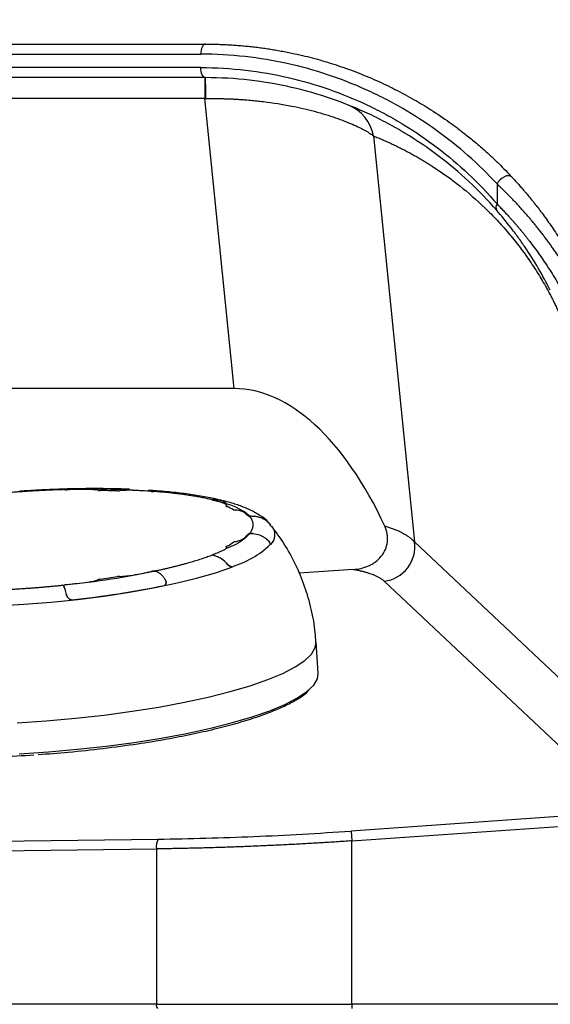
# Model space of a CAD drawing. Header units: millimetres. Extents: x 32 to 1440, y 32 to 1048.
# Tile 8 of 30: x 258 to 322, y 501 to 619. Entities that reach past the tile are written whole.
import ezdxf

# ---------------------------------------------------------------- set-up
doc = ezdxf.new("R2010")
doc.units = ezdxf.units.MM
doc.header["$LTSCALE"] = 5
doc.layers.add('DIMENSIONS', color=140, linetype='Continuous', lineweight=25)
doc.styles.add('SLDTEXTSTYLE0', font='TXT', dxfattribs={"width": 0.7})
doc.dimstyles.new('SLDDIMSTYLE0', dxfattribs={"dimtxt": 10.790039, "dimasz": 16.51, "dimexe": 0, "dimexo": 0.0625, "dimgap": 2.69751, "dimtad": 0, "dimtih": 1, "dimtoh": 1, "dimrnd": 1e-09, "dimzin": 4, "dimdsep": 46, "dimtxsty": 'SLDTEXTSTYLE0', "dimsah": 1, "dimcen": 0.09, "dimadec": 0, "dimazin": 1, "dimtfac": 1, "dimtofl": 0, "dimtmove": 0, "dimatfit": 3, "dimfxl": 0, "dimfrac": 2, "dimtolj": 1, "dimtzin": 12, "dimarcsym": 0})

# ---------------------------------------------------------------- blocks, each defined once
blk = doc.blocks.new('_D')
at = {"layer": 'DIMENSIONS'}
for p, q in [((221.06, 575.39), (221.06, 674.1)), ((661.06, 575.39), (661.06, 674.1)), ((221.06, 658.23), (404.63, 658.23)), ((419.25, 658.23), (415.62, 658.23)), ((415.62, 658.23), (415.62, 641.08)), ((460.29, 658.23), (463.91, 658.23)), ((463.91, 658.23), (463.91, 641.08)), ((661.06, 658.23), (474.91, 658.23)), ((415.62, 641.08), (419.25, 641.08)), ((463.91, 641.08), (460.29, 641.08))]:
    blk.add_line(p, q, dxfattribs=at)
for points in [[(221.06, 658.23), (237.57, 655.69), (237.57, 660.77)], [(661.06, 658.23), (644.55, 660.77), (644.55, 655.69)]]:
    blk.add_solid(points, dxfattribs=at)
at = {"layer": 'DIMENSIONS', "char_height": 10.583, "attachment_point": 1, "style": 'SLDTEXTSTYLE0'}
for s, insert in [('440.0', (419.25, 674.29)), ('17.32', (419.25, 654.72))]:
    blk.add_mtext(s, dxfattribs=dict(at, insert=insert))
blk = doc.blocks.new('_D_1')
at = {"layer": 'DIMENSIONS'}
for p, q in [((196.06, 533.76), (196.06, 721.48)), ((686.06, 533.76), (686.06, 721.48)), ((196.06, 705.6), (404.63, 705.6)), ((419.25, 705.6), (415.62, 705.6)), ((415.62, 705.6), (415.62, 688.45)), ((460.29, 705.6), (463.91, 705.6)), ((463.91, 705.6), (463.91, 688.45)), ((686.06, 705.6), (474.91, 705.6)), ((415.62, 688.45), (419.25, 688.45)), ((463.91, 688.45), (460.29, 688.45))]:
    blk.add_line(p, q, dxfattribs=at)
for points in [[(196.06, 705.6), (212.57, 703.06), (212.57, 708.14)], [(686.06, 705.6), (669.55, 708.14), (669.55, 703.06)]]:
    blk.add_solid(points, dxfattribs=at)
at = {"layer": 'DIMENSIONS', "char_height": 10.583, "attachment_point": 1, "style": 'SLDTEXTSTYLE0'}
for s, insert in [('490.0', (419.25, 721.66)), ('19.29', (419.25, 702.1))]:
    blk.add_mtext(s, dxfattribs=dict(at, insert=insert))

msp = doc.modelspace()

# ---------------------------------------------------------------- linework, layer by layer
for p, q in [((245.80547, 614.60067), (279.901873, 614.60067)), ((279.901873, 613.00067), (245.80547, 613.00067)), ((280.387334, 611.80067), (280.387334, 609.30067)), ((280.387334, 609.30067), (246.058388, 609.30067)), ((283.876643, 574.728874), (280.387334, 609.30067)), ((300.489312, 604.853264), (305.375853, 556.437809)), ((315.223388, 599.129131), (315.223388, 596.739097)), ((283.876643, 574.728874), (211.058388, 574.728874)), ((263.555087, 562.728156), (263.685167, 562.671817)), ((274.625763, 562.522439), (273.660081, 562.594553)), ((274.88672, 562.484953), (274.68525, 562.502181)), ((274.88672, 562.484953), (274.68525, 562.502181)), ((281.305269, 561.444091), (281.305272, 561.444042)), ((281.519717, 561.520367), (282.057662, 561.438557)), ((288.280737, 558.38198), (288.029099, 558.697669)), ((288.203441, 558.509373), (288.203342, 558.51079)), ((288.216448, 558.323596), (288.203441, 558.509373)), ((288.203162, 556.1544), (288.2031, 556.155282)), ((333.541186, 529.936315), (305.375853, 556.437809)), ((281.305269, 554.893348), (281.30527, 554.893335)), ((281.623532, 555.034463), (281.305724, 554.890177)), ((298.078974, 553.148805), (291.63479, 552.69764)), ((263.546999, 551.20956), (263.561695, 550.999646)), ((263.555087, 551.185317), (263.5539, 551.210033)), ((263.555087, 551.185317), (263.5539, 551.210033)), ((275.760791, 551.639172), (275.760571, 551.642311)), ((329.947288, 525.259378), (301.781955, 551.760872)), ((293.914582, 540.793444), (293.655485, 544.49423)), ((330.49597, 524.249494), (297.825166, 521.962173)), ((297.907113, 520.791692), (336.344497, 523.482738)), ((297.825166, 521.962173), (297.907113, 520.791692)), ((218.522453, 520.303012), (274.842035, 521.003283)), ((297.907113, 501.30067), (297.907113, 520.791692)), ((218.293817, 519.132532), (274.613399, 519.832802)), ((274.613399, 519.832802), (274.613399, 501.30067)), ((274.613399, 501.30067), (218.293817, 501.30067)), ((274.613399, 501.30067), (297.907113, 501.30067)), ((584.209663, 501.30067), (297.907113, 501.30067)), ((297.907113, 501.30067), (297.907113, 500.80067))]:
    msp.add_line(p, q)
at = {"flags": 128}
for points in [[(280.468242, 615.80067), (280.357749, 615.777613), (280.251502, 615.709326), (280.153584, 615.598434), (280.067758, 615.449199), (279.997323, 615.267355), (279.944985, 615.059891), (279.912755, 614.834779), (279.901873, 614.60067)], [(280.468242, 611.80067), (280.357749, 611.823728), (280.251502, 611.892015), (280.153584, 612.002907), (280.067758, 612.152142), (279.997323, 612.333986), (279.944985, 612.54145), (279.912755, 612.766562), (279.901873, 613.00067)], [(316.991019, 599.948683), (316.828712, 600.059549), (316.615406, 600.103981), (316.366333, 600.078807), (316.099276, 599.985824), (315.833305, 599.831672), (315.587409, 599.627356), (315.379147, 599.387466), (315.223388, 599.129131)], [(281.390366, 561.392629), (281.369471, 561.398358), (281.351339, 561.4046), (281.336086, 561.411315), (281.323809, 561.418461), (281.314585, 561.425992), (281.308474, 561.43386), (281.305514, 561.442015), (281.305724, 561.450405)], [(281.305724, 561.450405), (281.305514, 561.442015), (281.308474, 561.43386), (281.314585, 561.425992), (281.323809, 561.418461), (281.336086, 561.411315), (281.351339, 561.4046), (281.369471, 561.398358), (281.390366, 561.392629)], [(282.939948, 560.703675), (282.959155, 560.747015), (282.96494, 560.789634), (282.957275, 560.831339), (282.936195, 560.871944), (282.901795, 560.911266), (282.854229, 560.949127), (282.793712, 560.985359), (282.720515, 561.019797)], [(282.720515, 561.019797), (282.793712, 560.985359), (282.854229, 560.949127), (282.901795, 560.911266), (282.936195, 560.871944), (282.957275, 560.831339), (282.96494, 560.789634), (282.959155, 560.747015), (282.939948, 560.703675)], [(282.981972, 560.648784), (282.968347, 560.654686), (282.957031, 560.660927), (282.948081, 560.667477), (282.941542, 560.674303), (282.937444, 560.681371), (282.935809, 560.688647), (282.936645, 560.696094), (282.939948, 560.703675)], [(282.939948, 560.703675), (282.936645, 560.696094), (282.935809, 560.688647), (282.937444, 560.681371), (282.941542, 560.674303), (282.948081, 560.667477), (282.957031, 560.660927), (282.968347, 560.654686), (282.981972, 560.648784)], [(282.720515, 555.510144), (282.793712, 555.55438), (282.854229, 555.598711), (282.901795, 555.642939), (282.936195, 555.686864), (282.957275, 555.73029), (282.96494, 555.773022), (282.959155, 555.814866), (282.939948, 555.855636)], [(282.939948, 555.855636), (282.959155, 555.814866), (282.96494, 555.773022), (282.957275, 555.73029), (282.936195, 555.686864), (282.901795, 555.642939), (282.854229, 555.598711), (282.793712, 555.55438), (282.720515, 555.510144)], [(282.939948, 555.855636), (282.936645, 555.862775), (282.935809, 555.87011), (282.937444, 555.877604), (282.941542, 555.885221), (282.948081, 555.892922), (282.957031, 555.90067), (282.968347, 555.908426), (282.981972, 555.916151)], [(282.939948, 555.855636), (282.936645, 555.862775), (282.935809, 555.87011), (282.937444, 555.877604), (282.941542, 555.885221), (282.948081, 555.892922), (282.957031, 555.90067), (282.968347, 555.908426), (282.981972, 555.916151)], [(281.305724, 554.890177), (281.305514, 554.89854), (281.308474, 554.907091), (281.314585, 554.915777), (281.323809, 554.924542), (281.336086, 554.933331), (281.351339, 554.942088), (281.369471, 554.950757), (281.390366, 554.959283)], [(281.305724, 554.890177), (281.305514, 554.89854), (281.308474, 554.907091), (281.314585, 554.915777), (281.323809, 554.924542), (281.336086, 554.933331), (281.351339, 554.942088), (281.369471, 554.950757), (281.390366, 554.959283)], [(234.019844, 550.118383), (234.023126, 550.117583), (235.985831, 549.705241), (238.216182, 549.358682), (240.688032, 549.081972), (243.372398, 548.878352), (246.23781, 548.750211), (249.250674, 548.699051), (252.375665, 548.725471), (255.576148, 548.829163), (258.814598, 549.00891), (262.053048, 549.262604), (265.253531, 549.587273), (268.378522, 549.979108), (271.391386, 550.433517), (274.256798, 550.945171), (276.941165, 551.508072), (279.413014, 552.115621), (281.643365, 552.760694), (283.60607, 553.435729), (283.627623, 553.443875)], [(257.992315, 534.86936), (261.484699, 535.103074), (264.958572, 535.411166), (268.377112, 535.790369), (271.70408, 536.236665), (274.90421, 536.745322), (277.94358, 537.310948), (280.789971, 537.927548), (283.413212, 538.588586), (285.785495, 539.287053), (287.881674, 540.015547), (289.679528, 540.766345), (291.159999, 541.531489), (292.307395, 542.302868), (293.109553, 543.072304), (293.557969, 543.831642), (293.655504, 544.493968)], [(258.251411, 531.168573), (261.743795, 531.402288), (265.217668, 531.71038), (268.636208, 532.089583), (271.963176, 532.535879), (275.163306, 533.044536), (278.202676, 533.610162), (281.049068, 534.226762), (283.672309, 534.887799), (286.044592, 535.586267), (288.14077, 536.314761), (289.938624, 537.065559), (291.419096, 537.830703), (292.566492, 538.602081), (293.368649, 539.371518), (293.817066, 540.130856), (293.914582, 540.793444)]]:
    msp.add_lwpolyline(points, dxfattribs=at)
for centre, radius, start, end in [((199.183296, 609.734922), 81.311191, 359.69532016, 1.45578236), ((295.684517, 604.002187), 4.879589, 10.04466649, 68.061327), ((315.807509, 596.334396), 0.710619, 145.2842588, 212.50508134), ((263.89045, 564.181881), 1.524167, 261.92153331, 272.20685849), ((267.043643, 443.631487), 119.067576, 90.31149418, 91.48925379), ((266.407301, 560.695963), 2.001371, 89.04801347, 90.31427659), ((266.423133, 555.572015), 7.125064, 79.62286164, 89.85991238), ((267.924296, 563.780134), 1.219199, 259.71175032, 270.26924927), ((266.911397, 462.428696), 100.137433, 88.25662148, 89.41715992), ((270.017496, 564.759596), 2.240613, 268.47530308, 275.49104273), ((271.524633, 549.034526), 13.556516, 88.82404122, 95.47196933), ((271.762261, 560.866815), 1.721851, 87.24929823, 88.64916558), ((267.94864, 481.383879), 81.296224, 85.73394884, 87.25295437), ((274.130854, 564.50177), 2.051339, 266.23326041, 274.65585816), ((276.566271, 541.570222), 20.400973, 72.50281825, 76.32206669), ((282.627945, 560.797848), 0.24048, 67.3601486, 72.56327627), ((279.656832, 551.979843), 9.284778, 63.34642775, 69.01471694), ((284.011095, 560.747034), 0.505763, 248.03710916, 267.15409073), ((283.807554, 557.045505), 3.201366, 69.25224408, 86.80493228), ((284.891765, 559.929574), 0.120497, 57.29192014, 65.54320518), ((283.024182, 557.002145), 3.592918, 45.28815204, 57.45798426), ((285.713639, 559.807968), 0.299835, 237.36656889, 268.37353774), ((287.109784, 557.28625), 1.629307, 315.24921642, 36.95513446), ((283.3135, 559.948487), 3.555247, 280.90331929, 297.2553718), ((284.868564, 556.912041), 0.144003, 300.50026652, 307.82625919), ((282.280363, 560.263825), 4.378768, 307.67979891, 318.34389088), ((285.762822, 557.083527), 0.342522, 99.69703018, 127.99906728), ((273.240061, 576.559162), 23.086409, 290.67304807, 294.18991537), ((282.586237, 555.753788), 0.278195, 294.13882925, 298.86005536), ((277.964356, 565.60953), 10.915039, 297.3675925, 302.45603616), ((280.103088, 564.886887), 11.932799, 287.12537687, 312.69825179), ((284.089536, 555.903859), 0.563164, 100.5956443, 118.37059411), ((301.316684, 555.837698), 4.10329, 276.51076654, 8.40973966), ((265.408259, 559.169345), 7.585973, 277.82103585, 287.63579868), ((268.097462, 550.704251), 1.296011, 97.42300762, 107.55551263), ((253.15191, 654.594863), 103.664235, 278.1958657, 279.32992677), ((270.318593, 550.060857), 2.269971, 92.18870847, 99.14346856), ((269.704114, 566.037103), 13.718088, 272.20493108, 278.80027816), ((271.523948, 554.251978), 1.79329, 278.94735029, 280.30978156), ((256.547501, 636.610103), 85.502039, 280.30642837, 281.77519318), ((274.408845, 550.847445), 2.100883, 93.04181072, 101.33040898), ((264.102483, 549.768116), 1.597953, 95.50664555, 105.46981816), ((250.917377, 672.181975), 121.52404, 276.1560134, 277.31784515), ((252.585245, 663.598232), 114.675758, 275.96795656, 281.55783591), ((266.134038, 553.690922), 2.059918, 277.31523113, 278.55738197), ((276.584413, 520.055364), 1.98354, 151.4521627, 186.44241219), ((275.193419, 501.184044), 0.591629, 168.63094549, 220.39069191)]:
    msp.add_arc(centre, radius, start, end)
msp.add_ellipse((287.055918, 532.728874), major_axis=(-4.233686, 41.947026), ratio=0.4981008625, start_param=5.3175092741, end_param=6.2329545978)
for points in [[(246.058388, 615.80067), (258.060901, 615.80067), (269.643523, 615.80067), (280.468242, 615.80067)], [(280.468242, 611.80067), (269.643523, 611.80067), (258.060901, 611.80067), (246.058388, 611.80067)], [(280.387334, 609.30067), (280.422669, 609.301338), (280.458003, 609.30196), (280.493337, 609.302538)], [(274.297363, 562.4572), (271.107499, 562.707006), (267.487485, 562.780502), (263.67626, 562.672839)], [(274.68525, 562.502181), (274.596448, 562.48986), (274.450961, 562.468941), (274.297363, 562.4572)], [(274.297363, 562.4572), (274.450958, 562.468941), (274.596444, 562.489859), (274.68525, 562.502181)], [(281.305724, 561.450405), (281.312665, 561.483213), (281.393483, 561.513422), (281.519717, 561.520367)], [(281.519717, 561.520367), (281.393489, 561.513423), (281.312665, 561.483214), (281.305724, 561.450405)], [(285.705128, 559.508254), (285.005204, 560.263972), (283.505745, 560.92592), (281.305724, 561.450405)], [(286.129982, 559.485131), (285.978507, 559.489331), (285.818647, 559.494014), (285.705128, 559.508254)], [(286.129982, 559.485131), (285.978507, 559.489331), (285.818647, 559.494014), (285.705128, 559.508254)], [(285.705128, 557.421155), (285.818549, 557.450563), (285.978622, 557.465151), (286.129982, 557.449817)], [(286.129982, 557.449817), (285.978631, 557.46515), (285.818546, 557.450562), (285.705128, 557.421155)], [(281.519717, 554.797532), (281.393489, 554.827402), (281.312665, 554.858298), (281.305724, 554.890177)], [(281.519717, 554.797532), (281.393489, 554.827402), (281.312665, 554.858298), (281.305724, 554.890177)], [(263.67626, 551.308176), (267.487485, 551.710616), (271.107499, 552.268623), (274.297363, 552.945368)], [(274.297363, 552.945368), (274.450958, 552.954185), (274.596444, 552.941236), (274.68525, 552.900977)], [(274.68525, 552.900977), (274.596448, 552.941234), (274.450961, 552.954185), (274.297363, 552.945368)], [(263.552612, 551.23687), (263.567504, 551.26508), (263.610508, 551.288619), (263.67626, 551.308176)], [(263.552612, 551.23687), (263.567504, 551.26508), (263.610508, 551.288619), (263.67626, 551.308176)]]:
    msp.add_open_spline(points, degree=3)
for points, knots in [([(280.468242, 615.80067), (280.701534, 615.799726), (281.169591, 615.79783), (281.871017, 615.782516), (282.574583, 615.757975), (283.279945, 615.723213), (283.987012, 615.678384), (284.695622, 615.623337), (285.405628, 615.558004), (286.116876, 615.482297), (286.82921, 615.396136), (287.542472, 615.299443), (288.256501, 615.192141), (288.971133, 615.074155), (289.686202, 614.945413), (290.401542, 614.805845), (291.681317, 614.536701), (293.536753, 614.083997), (295.960315, 613.36319), (298.417678, 612.492766), (300.798412, 611.504877), (303.125185, 610.396526), (305.285212, 609.230346), (307.44403, 607.923898), (309.117538, 606.79399), (310.49489, 605.787062), (311.575766, 604.955131), (312.568729, 604.142368), (313.556108, 603.292495), (314.447085, 602.489612), (315.395523, 601.585699), (316.233519, 600.748897), (316.748308, 600.20508), (316.991019, 599.948683)], [0, 0, 0, 0, 0.0159303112, 0.0319612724, 0.0480934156, 0.0643272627, 0.080663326, 0.0971021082, 0.1136441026, 0.1302897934, 0.1470396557, 0.1638941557, 0.1808537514, 0.1979188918, 0.215090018, 0.2323675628, 0.2497519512, 0.308382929, 0.3694818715, 0.4330613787, 0.4991326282, 0.5597478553, 0.6248162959, 0.6828960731, 0.7496519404, 0.7772847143, 0.8120076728, 0.8529262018, 0.8744505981, 0.9106599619, 0.9436545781, 0.9734345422, 1, 1, 1, 1]), ([(315.223388, 599.129131), (314.115849, 600.324582), (312.962097, 601.449893), (310.561192, 603.572053), (309.314017, 604.568837), (306.722441, 606.438016), (305.378048, 607.310387), (303.283664, 608.524128), (302.572548, 608.912859), (301.123233, 609.657816), (300.383356, 610.014781), (296.634127, 611.705935), (293.498037, 612.754603), (288.573182, 613.839561), (286.894634, 614.119195), (283.458907, 614.499701), (281.701725, 614.60067), (279.901873, 614.60067)], [0, 0, 0, 0, 0.125, 0.125, 0.25, 0.25, 0.375, 0.375, 0.4375, 0.4375, 0.5, 0.5, 0.75, 0.75, 0.875, 0.875, 1, 1, 1, 1]), ([(279.901873, 613.00067), (281.705962, 613.00067), (283.495485, 612.894355), (286.97746, 612.490916), (288.673965, 612.194697), (293.639892, 611.048513), (296.786481, 609.94418), (300.532684, 608.168651), (301.270228, 607.794514), (302.714265, 607.013604), (303.42212, 606.606193), (305.504933, 605.334178), (306.839246, 604.420005), (309.406008, 602.459984), (310.638451, 601.414174), (313.004811, 599.18426), (314.138765, 598.000253), (315.223388, 596.739097)], [0, 0, 0, 0, 0.125, 0.125, 0.25, 0.25, 0.5, 0.5, 0.5625, 0.5625, 0.625, 0.625, 0.75, 0.75, 0.875, 0.875, 1, 1, 1, 1]), ([(315.208212, 595.952527), (314.141444, 597.181623), (313.026162, 598.335525), (310.698763, 600.508746), (309.486611, 601.527967), (306.96211, 603.438158), (305.649765, 604.329089), (303.601244, 605.568764), (302.905044, 605.965817), (301.484781, 606.726874), (300.75938, 607.091499), (297.074857, 608.821888), (293.980074, 609.898145), (289.095908, 611.015188), (287.427334, 611.303876), (284.002688, 611.697058), (282.242624, 611.80067), (280.468242, 611.80067)], [0, 0, 0, 0, 0.125, 0.125, 0.25, 0.25, 0.375, 0.375, 0.4375, 0.4375, 0.5, 0.5, 0.75, 0.75, 0.875, 0.875, 1, 1, 1, 1]), ([(280.493337, 609.302538), (280.652687, 609.304861), (280.969621, 609.30948), (281.442037, 609.310688), (281.908621, 609.30784), (282.369159, 609.300697), (282.82346, 609.289531), (283.271345, 609.274481), (283.712651, 609.255722), (284.14723, 609.233421), (284.574945, 609.207745), (284.995675, 609.178863), (285.40931, 609.146942), (285.815754, 609.112149), (286.214924, 609.074651), (286.606743, 609.034612), (286.991164, 608.992195), (288.402499, 608.82509), (290.656262, 608.463671), (293.078504, 607.898266), (294.777108, 607.412544), (295.981712, 607.020887), (297.057749, 606.627089), (298.017689, 606.232586), (298.844158, 605.851172), (299.422467, 605.548289), (299.815167, 605.320243), (300.075106, 605.156504), (300.303898, 604.999506), (300.427421, 604.902079), (300.489312, 604.853264)], [0, 0, 0, 0, 0.0170533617, 0.0339179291, 0.0505937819, 0.0670810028, 0.083379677, 0.0994898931, 0.1154117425, 0.1311453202, 0.1466907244, 0.1620480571, 0.1772174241, 0.192198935, 0.2069927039, 0.2215988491, 0.2360174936, 0.2502487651, 0.3814617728, 0.5000166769, 0.5637624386, 0.6252280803, 0.6882799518, 0.7498927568, 0.8127220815, 0.8750361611, 0.9061030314, 0.9372785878, 0.9685739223, 1, 1, 1, 1]), ([(300.489312, 604.853264), (300.677318, 604.777369), (301.05132, 604.62639), (301.611707, 604.387919), (302.167826, 604.142148), (302.719845, 603.888159), (303.267719, 603.626194), (303.81146, 603.35619), (304.351065, 603.078164), (304.886535, 602.79211), (305.41787, 602.49803), (305.945069, 602.195924), (306.468133, 601.88579), (306.987061, 601.567638), (308.406506, 600.668184), (310.64813, 599.080514), (313.238732, 596.835828), (315.18503, 594.865549), (316.525186, 593.367949), (317.787861, 591.810086), (318.794178, 590.436469), (319.557883, 589.305806), (320.093939, 588.469075), (320.609545, 587.619585), (321.037663, 586.874081), (321.381302, 586.247868), (321.644122, 585.753018), (321.90009, 585.25471), (322.149193, 584.753122), (322.39148, 584.247593), (322.626787, 583.740441), (322.782245, 583.389354), (322.858527, 583.217079)], [0, 0, 0, 0, 0.0279026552, 0.0555069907, 0.0828133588, 0.1098221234, 0.1365336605, 0.1629483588, 0.1890666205, 0.2148888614, 0.2404155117, 0.2656470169, 0.2905838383, 0.3152264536, 0.3395753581, 0.4919972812, 0.6286761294, 0.6909373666, 0.7488723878, 0.802140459, 0.8509721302, 0.8735057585, 0.894929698, 0.9152584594, 0.9345090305, 0.9448773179, 0.9548996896, 0.9645806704, 0.9739252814, 0.9829391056, 0.9916283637, 1, 1, 1, 1]), ([(322.649088, 590.340765), (322.548585, 590.491714), (322.348831, 590.791732), (322.044805, 591.234552), (321.740293, 591.668465), (321.435134, 592.093171), (321.129748, 592.508748), (320.824411, 592.915177), (320.519448, 593.312462), (320.215175, 593.700602), (319.911921, 594.079597), (319.61002, 594.449448), (319.309807, 594.810154), (318.955213, 595.22824), (318.547608, 595.697564), (318.089278, 596.210664), (317.640451, 596.699766), (317.202484, 597.164874), (316.776767, 597.605951), (316.364567, 598.023129), (315.967584, 598.41592), (315.585919, 598.786085), (315.34351, 599.015465), (315.223388, 599.129131)], [0, 0, 0, 0, 0.0445049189, 0.0884551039, 0.1318566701, 0.1747159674, 0.2170395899, 0.258834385, 0.3001074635, 0.3408662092, 0.381118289, 0.4208716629, 0.4601345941, 0.4989156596, 0.5592412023, 0.6183019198, 0.676137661, 0.7327908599, 0.7883066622, 0.8427330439, 0.8961209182, 0.9485242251, 1, 1, 1, 1]), ([(316.991019, 599.948683), (317.048641, 599.886875), (317.164462, 599.762639), (317.342447, 599.569224), (317.524434, 599.369466), (317.71059, 599.162833), (317.90074, 598.949367), (318.094797, 598.728954), (318.292644, 598.501522), (318.494175, 598.266977), (318.915173, 597.770767), (319.573842, 596.968291), (320.336757, 595.983092), (320.987208, 595.100595), (321.520475, 594.348993), (322.060004, 593.557633), (322.603472, 592.725359), (323.150527, 591.852287), (323.505731, 591.250279), (323.686322, 590.94421)], [0, 0, 0, 0, 0.0265340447, 0.0533343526, 0.0804229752, 0.1078212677, 0.13554987, 0.1636286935, 0.1920769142, 0.2209129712, 0.2501545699, 0.3721962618, 0.5009188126, 0.5773452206, 0.6563121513, 0.737949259, 0.8223738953, 0.909692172, 1, 1, 1, 1]), ([(315.223388, 596.739097), (315.284803, 596.676645), (315.40819, 596.551174), (315.597903, 596.35567), (315.791765, 596.153802), (315.989871, 595.945091), (316.191938, 595.729669), (316.397786, 595.507499), (316.607209, 595.278591), (316.820006, 595.042943), (317.035978, 594.800555), (317.254926, 594.551428), (317.476653, 594.295562), (317.700963, 594.032956), (317.927661, 593.763611), (318.156555, 593.487526), (318.387453, 593.204702), (318.620167, 592.915139), (318.854513, 592.618836), (319.213604, 592.157312), (319.697106, 591.517381), (320.29962, 590.683222), (320.899609, 589.812048), (321.493814, 588.90357), (322.081913, 587.958992), (322.458604, 587.30961), (322.649088, 586.981233)], [0, 0, 0, 0, 0.0255224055, 0.051276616, 0.0772712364, 0.1035146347, 0.1300149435, 0.156780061, 0.1838176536, 0.211135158, 0.2387397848, 0.2666385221, 0.2948381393, 0.3233451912, 0.3521660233, 0.3813067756, 0.4107733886, 0.4405716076, 0.4707069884, 0.5011849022, 0.5798312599, 0.660178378, 0.7423010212, 0.8262692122, 0.9121484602, 1, 1, 1, 1]), ([(321.576694, 586.442744), (321.125401, 587.341488), (320.647626, 588.219474), (319.642941, 589.932157), (319.115977, 590.766904), (318.292267, 591.984314), (318.010973, 592.385951), (317.443885, 593.169185), (317.159741, 593.548616), (316.310421, 594.648485), (315.747187, 595.331538), (315.208212, 595.952527)], [0, 0, 0, 0, 0.25, 0.25, 0.5, 0.5, 0.625, 0.625, 0.75, 0.75, 1, 1, 1, 1]), ([(258.7206, 562.436229), (258.55417, 562.424909), (258.221528, 562.402283), (257.723003, 562.365964), (257.2253, 562.327934), (256.728419, 562.288022), (256.23236, 562.246274), (255.737124, 562.202674), (255.242703, 562.157239), (254.749135, 562.109923), (254.256274, 562.060887), (253.92879, 562.026678), (253.764941, 562.009562)], [0, 0, 0, 0, 0.1001983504, 0.2002645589, 0.3002315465, 0.400132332, 0.5, 0.599867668, 0.6997684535, 0.7997354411, 0.8998016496, 1, 1, 1, 1]), ([(263.598703, 562.73785), (263.179488, 562.724829), (262.154382, 562.69299), (260.389524, 562.610226), (259.044329, 562.5227), (258.313396, 562.475141)], [0, 0, 0, 0, 0.2400893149, 0.5870910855, 1, 1, 1, 1]), ([(263.67626, 562.672839), (263.51241, 562.668025), (263.184927, 562.658403), (262.692065, 562.641473), (262.198498, 562.622728), (261.704076, 562.60199), (261.208841, 562.579306), (260.712781, 562.55466), (260.2159, 562.528068), (259.718197, 562.499484), (259.219673, 562.46908), (258.887031, 562.447184), (258.7206, 562.436229)], [0, 0, 0, 0, 0.1001983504, 0.2002645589, 0.3002315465, 0.400132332, 0.5, 0.599867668, 0.6997684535, 0.7997354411, 0.8998016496, 1, 1, 1, 1]), ([(263.67626, 562.672839), (263.643373, 562.679624), (263.577593, 562.693194), (263.543806, 562.710737), (263.548753, 562.717343), (263.549461, 562.718288)], [0, 0, 0, 0, 0.4614269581, 0.9229325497, 1, 1, 1, 1]), ([(263.553681, 562.717845), (263.552293, 562.715334), (263.54769, 562.707012), (263.592248, 562.689195), (263.651233, 562.677711), (263.67626, 562.672839)], [0, 0, 0, 0, 0.1991832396, 0.6602167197, 1, 1, 1, 1]), ([(271.386281, 562.711694), (271.247427, 562.718515), (270.344459, 562.762872), (268.616113, 562.792552), (266.278484, 562.797209), (264.605975, 562.772237), (263.724356, 562.742139), (263.598703, 562.73785)], [0, 0, 0, 0, 0.0574374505, 0.3735144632, 0.6744258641, 0.9535971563, 1, 1, 1, 1]), ([(281.305724, 561.450405), (281.210528, 561.472778), (281.020259, 561.517495), (280.72568, 561.582514), (280.424661, 561.645959), (280.116528, 561.707687), (279.801461, 561.767736), (279.479412, 561.826097), (279.150394, 561.882772), (278.814404, 561.93776), (278.471442, 561.991061), (278.005288, 562.05982), (277.407031, 562.141292), (276.665225, 562.231771), (275.899751, 562.314681), (275.112474, 562.39071), (274.56925, 562.435022), (274.297363, 562.4572)], [0, 0, 0, 0, 0.0500952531, 0.1001255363, 0.1501073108, 0.2000570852, 0.2499914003, 0.2999268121, 0.3498798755, 0.3998671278, 0.4499050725, 0.500010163, 0.6001317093, 0.7000591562, 0.7999247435, 0.8998609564, 1, 1, 1, 1]), ([(282.062494, 561.464788), (281.858694, 561.515378), (281.119544, 561.69886), (279.669831, 561.956041), (277.706501, 562.235177), (276.100215, 562.415847), (275.115317, 562.486539), (274.888116, 562.502847)], [0, 0, 0, 0, 0.10319491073, 0.374271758, 0.64641541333, 0.91843347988, 1, 1, 1, 1]), ([(281.519717, 561.520367), (281.765569, 561.533893), (282.003511, 561.503467), (282.348772, 561.393083), (282.461476, 561.345242), (282.676284, 561.230097), (282.779234, 561.162559), (282.877621, 561.084808)], [0, 0, 0, 0, 0.5, 0.5, 0.75, 0.75, 1, 1, 1, 1]), ([(288.029099, 558.697669), (288.015559, 558.714809), (287.728384, 559.078318), (286.974617, 559.594839), (285.830936, 560.264367), (284.498695, 560.791702), (283.268034, 561.18675), (282.398349, 561.387328), (282.062494, 561.464788)], [0, 0, 0, 0, 0.0098901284, 0.209759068, 0.4437318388, 0.6578123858, 0.8678536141, 1, 1, 1, 1]), ([(285.705128, 557.421155), (285.734335, 557.457609), (285.792709, 557.53047), (285.868935, 557.639348), (285.93677, 557.747817), (285.995409, 557.855851), (286.045067, 557.963459), (286.085686, 558.070637), (286.117282, 558.177387), (286.139851, 558.283708), (286.153392, 558.3896), (286.159414, 558.530093), (286.144397, 558.704087), (286.090383, 558.910009), (285.999532, 559.112757), (285.875059, 559.312668), (285.76181, 559.443015), (285.705128, 559.508254)], [0, 0, 0, 0, 0.0500952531, 0.1001255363, 0.1501073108, 0.2000570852, 0.2499914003, 0.2999268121, 0.3498798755, 0.3998671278, 0.4499050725, 0.500010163, 0.6001317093, 0.7000591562, 0.7999247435, 0.8998609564, 1, 1, 1, 1]), ([(287.752356, 558.932819), (287.518547, 559.104671), (287.264033, 559.237147), (286.851762, 559.377858), (286.709524, 559.414608), (286.422884, 559.466012), (286.277494, 559.48104), (286.129982, 559.485131)], [0, 0, 0, 0, 0.5, 0.5, 0.75, 0.75, 1, 1, 1, 1]), ([(287.752356, 558.932819), (287.518547, 559.104671), (287.264033, 559.237147), (286.851762, 559.377858), (286.709524, 559.414608), (286.422884, 559.466012), (286.277494, 559.48104), (286.129982, 559.485131)], [0, 0, 0, 0, 0.5, 0.5, 0.75, 0.75, 1, 1, 1, 1]), ([(288.202348, 558.510704), (288.202686, 558.51044), (288.206751, 558.507267), (288.183005, 558.539654), (288.110993, 558.623539), (287.966367, 558.767613), (287.821977, 558.879075), (287.752356, 558.932819)], [0, 0, 0, 0, 0.0125303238, 0.1504916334, 0.3634263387, 0.6930606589, 1, 1, 1, 1]), ([(287.752356, 558.932819), (287.829779, 558.872709), (287.985424, 558.751867), (288.124739, 558.608285), (288.187087, 558.534123), (288.20685, 558.507032), (288.202897, 558.510142), (288.202649, 558.510338)], [0, 0, 0, 0, 0.34314584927, 0.68983900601, 0.85571494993, 0.99091928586, 1, 1, 1, 1]), ([(293.61801, 544.488875), (293.601424, 544.862349), (293.542909, 546.179973), (293.112728, 548.412866), (292.340029, 551.14643), (291.240008, 553.773218), (289.927424, 556.196282), (288.854337, 557.641483), (288.347018, 558.324725)], [0, 0, 0, 0, 0.074520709, 0.2629105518, 0.4515600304, 0.6405656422, 0.8300716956, 1, 1, 1, 1]), ([(298.078974, 553.148805), (298.715999, 553.193404), (299.329992, 553.328428), (300.058052, 553.652011), (300.201487, 553.724838), (300.47643, 553.884177), (300.608874, 553.971065), (300.990135, 554.2548), (301.225597, 554.478424), (301.621817, 554.971607), (301.786157, 555.243074), (302.035247, 555.834913), (302.114531, 556.141461), (302.166795, 556.616938), (302.172757, 556.778539), (302.161987, 557.096699), (302.145477, 557.254542), (302.063861, 557.724502), (301.965824, 558.033367), (301.831169, 558.325171)], [0, 0, 0, 0, 0.25, 0.25, 0.3125, 0.3125, 0.375, 0.375, 0.5, 0.5, 0.625, 0.625, 0.75, 0.75, 0.8125, 0.8125, 0.875, 0.875, 1, 1, 1, 1]), ([(305.375853, 556.437809), (305.341057, 556.476621), (305.272013, 556.553633), (305.156867, 556.666613), (305.03485, 556.776557), (304.905573, 556.883361), (304.769757, 556.987067), (304.627819, 557.087689), (304.480246, 557.18526), (304.327493, 557.279814), (304.17001, 557.371394), (303.940126, 557.497379), (303.625852, 557.654456), (303.211458, 557.838063), (302.773387, 558.010846), (302.316802, 558.173597), (301.991976, 558.275071), (301.831344, 558.325252)], [0, 0, 0, 0, 0.05396517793, 0.10707958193, 0.15934336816, 0.21075670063, 0.26131975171, 0.3110327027, 0.35989574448, 0.40790907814, 0.45507291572, 0.50138748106, 0.60535951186, 0.70720357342, 0.80692276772, 0.90452040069, 1, 1, 1, 1]), ([(285.705128, 557.421155), (285.293742, 556.992791), (284.719468, 556.394818), (283.359903, 555.812789), (282.974277, 555.647703)], [0, 0, 0, 0, 0.7163606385, 1, 1, 1, 1]), ([(286.129982, 557.449817), (286.425006, 557.419928), (286.70993, 557.348019), (287.12244, 557.178258), (287.256932, 557.11118), (287.512932, 556.959666), (287.635452, 556.874849), (287.752356, 556.780748)], [0, 0, 0, 0, 0.5, 0.5, 0.75, 0.75, 1, 1, 1, 1]), ([(286.129982, 557.449817), (286.425006, 557.419928), (286.70993, 557.348019), (287.12244, 557.178258), (287.256932, 557.11118), (287.512932, 556.959666), (287.635452, 556.874849), (287.752356, 556.780748)], [0, 0, 0, 0, 0.5, 0.5, 0.75, 0.75, 1, 1, 1, 1]), ([(287.752356, 556.780748), (287.818032, 556.727883), (287.877979, 556.671168), (287.988004, 556.551022), (288.03755, 556.487901), (288.121086, 556.363006), (288.156536, 556.299067), (288.202067, 556.185354), (288.211319, 556.135683), (288.195163, 556.117052)], [0, 0, 0, 0, 0.25, 0.25, 0.5, 0.5, 0.75, 0.75, 1, 1, 1, 1]), ([(288.20276, 556.15484), (288.198556, 556.177318), (288.18767, 556.235522), (288.108392, 556.390521), (287.967069, 556.588854), (287.822206, 556.718322), (287.752356, 556.780748)], [0, 0, 0, 0, 0.1362312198, 0.3527403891, 0.6879081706, 1, 1, 1, 1]), ([(274.297363, 552.945368), (274.433862, 552.974548), (274.706684, 553.032872), (275.109064, 553.121832), (275.506016, 553.211784), (275.897078, 553.30284), (276.282371, 553.39497), (276.661864, 553.488183), (277.035565, 553.582475), (277.403472, 553.677847), (277.765585, 553.774301), (278.240255, 553.904228), (278.817275, 554.068822), (279.482693, 554.26956), (280.119684, 554.473379), (280.73093, 554.680068), (281.113996, 554.820093), (281.305724, 554.890177)], [0, 0, 0, 0, 0.05009525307, 0.10012553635, 0.15010731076, 0.2000570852, 0.24999140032, 0.2999268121, 0.34987987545, 0.39986712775, 0.44990507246, 0.50001016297, 0.60013170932, 0.70005915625, 0.79992474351, 0.89986095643, 1, 1, 1, 1]), ([(282.877621, 553.976313), (282.680847, 554.185822), (282.467287, 554.359939), (282.122218, 554.56898), (282.003304, 554.629443), (281.76393, 554.728907), (281.642643, 554.768443), (281.519717, 554.797532)], [0, 0, 0, 0, 0.5, 0.5, 0.75, 0.75, 1, 1, 1, 1]), ([(282.877621, 553.976313), (282.680847, 554.185822), (282.467287, 554.359939), (282.122218, 554.56898), (282.003304, 554.629443), (281.76393, 554.728907), (281.642643, 554.768443), (281.519717, 554.797532)], [0, 0, 0, 0, 0.5, 0.5, 0.75, 0.75, 1, 1, 1, 1]), ([(283.616863, 553.483157), (283.56936, 553.465163), (283.504271, 553.482669), (283.373998, 553.547474), (283.307895, 553.593334), (283.114359, 553.742355), (282.98807, 553.858716), (282.877621, 553.976313)], [0, 0, 0, 0, 0.25, 0.25, 0.5, 0.5, 1, 1, 1, 1]), ([(282.877621, 553.976313), (282.932894, 553.917464), (282.991632, 553.860053), (283.114802, 553.747469), (283.178865, 553.6927), (283.307406, 553.593696), (283.373827, 553.547575), (283.504217, 553.482681), (283.569358, 553.465163), (283.616863, 553.483157)], [0, 0, 0, 0, 0.25, 0.25, 0.5, 0.5, 0.75, 0.75, 1, 1, 1, 1]), ([(301.781955, 551.760872), (301.750998, 551.78898), (301.689179, 551.845109), (301.583794, 551.927717), (301.469333, 552.008973), (301.344885, 552.088775), (301.210692, 552.16715), (301.06669, 552.244092), (300.912897, 552.319601), (300.749307, 552.393678), (300.575921, 552.466323), (300.352423, 552.553209), (300.070892, 552.652646), (299.721304, 552.762421), (299.34775, 552.86705), (298.949683, 552.9664), (298.529158, 553.060963), (298.229107, 553.11951), (298.078974, 553.148805)], [0, 0, 0, 0, 0.0506211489, 0.1010853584, 0.1514209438, 0.2016564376, 0.2518205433, 0.301942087, 0.3520499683, 0.4021731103, 0.4523404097, 0.5025806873, 0.5861066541, 0.6692010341, 0.7519998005, 0.8346403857, 0.9172610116, 1, 1, 1, 1]), ([(274.68525, 552.900977), (274.858208, 552.822572), (275.0265, 552.704306), (275.272067, 552.468192), (275.352473, 552.379617), (275.506216, 552.18746), (275.580155, 552.083334), (275.651091, 551.970962)], [0, 0, 0, 0, 0.5, 0.5, 0.75, 0.75, 1, 1, 1, 1]), ([(274.68525, 552.900977), (274.858208, 552.822572), (275.0265, 552.704306), (275.272067, 552.468192), (275.352473, 552.379617), (275.506216, 552.18746), (275.580155, 552.083334), (275.651091, 551.970962)], [0, 0, 0, 0, 0.5, 0.5, 0.75, 0.75, 1, 1, 1, 1]), ([(275.651091, 551.970962), (275.690941, 551.907832), (275.719275, 551.841985), (275.756386, 551.705519), (275.764764, 551.635298), (275.75887, 551.498989), (275.744801, 551.430532), (275.682397, 551.312137), (275.631688, 551.262471), (275.561335, 551.24776)], [0, 0, 0, 0, 0.25, 0.25, 0.5, 0.5, 0.75, 0.75, 1, 1, 1, 1]), ([(275.561335, 551.24776), (275.631686, 551.262471), (275.68235, 551.312098), (275.744741, 551.430367), (275.758818, 551.498476), (275.767781, 551.70369), (275.730722, 551.844813), (275.651091, 551.970962)], [0, 0, 0, 0, 0.25, 0.25, 0.5, 0.5, 1, 1, 1, 1]), ([(253.764941, 550.644899), (253.92879, 550.649714), (254.256274, 550.659336), (254.749135, 550.676266), (255.242703, 550.69501), (255.737124, 550.715749), (256.23236, 550.738433), (256.728419, 550.763079), (257.2253, 550.78967), (257.723003, 550.818254), (258.221528, 550.848658), (258.55417, 550.870554), (258.7206, 550.881509)], [0, 0, 0, 0, 0.1001983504, 0.2002645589, 0.3002315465, 0.400132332, 0.5, 0.599867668, 0.6997684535, 0.7997354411, 0.8998016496, 1, 1, 1, 1]), ([(258.7206, 550.881509), (258.887031, 550.89283), (259.219673, 550.915455), (259.718197, 550.951775), (260.2159, 550.989804), (260.712781, 551.029717), (261.208841, 551.071465), (261.704076, 551.115064), (262.198498, 551.1605), (262.692065, 551.207816), (263.184927, 551.256851), (263.51241, 551.29106), (263.67626, 551.308176)], [0, 0, 0, 0, 0.1001983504, 0.2002645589, 0.3002315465, 0.400132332, 0.5, 0.599867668, 0.6997684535, 0.7997354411, 0.8998016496, 1, 1, 1, 1]), ([(263.882439, 550.156881), (263.829981, 550.395408), (263.776003, 550.601613), (263.692797, 550.863307), (263.664765, 550.942045), (263.609573, 551.078542), (263.58221, 551.136965), (263.555087, 551.185317)], [0, 0, 0, 0, 0.5, 0.5, 0.75, 0.75, 1, 1, 1, 1]), ([(263.882439, 550.156881), (263.829981, 550.395408), (263.776003, 550.601613), (263.692797, 550.863307), (263.664765, 550.942045), (263.609573, 551.078542), (263.58221, 551.136965), (263.555087, 551.185317)], [0, 0, 0, 0, 0.5, 0.5, 0.75, 0.75, 1, 1, 1, 1]), ([(264.508341, 549.543994), (264.425006, 549.535015), (264.340856, 549.563862), (264.198492, 549.650569), (264.138031, 549.707188), (263.983254, 549.887163), (263.911884, 550.022996), (263.882439, 550.156881)], [0, 0, 0, 0, 0.25, 0.25, 0.5, 0.5, 1, 1, 1, 1]), ([(263.882439, 550.156881), (263.897174, 550.08988), (263.922589, 550.023583), (263.991435, 549.892009), (264.034861, 549.827191), (264.137619, 549.707629), (264.19832, 549.650698), (264.340782, 549.563882), (264.425003, 549.535015), (264.508341, 549.543994)], [0, 0, 0, 0, 0.25, 0.25, 0.5, 0.5, 0.75, 0.75, 1, 1, 1, 1]), ([(260.506894, 531.085355), (261.710126, 531.175203), (264.32228, 531.37026), (268.321413, 531.803234), (272.127298, 532.314702), (275.510572, 532.865891), (278.468071, 533.427656), (281.255082, 534.042296), (283.833888, 534.705005), (286.161762, 535.403812), (288.193215, 536.126734), (289.927378, 536.865294), (291.443628, 537.680239), (292.452145, 538.346184), (292.771702, 538.754448), (292.843023, 538.845567)], [0, 0, 0, 0, 0.0797876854, 0.1732148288, 0.2692576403, 0.3443510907, 0.419432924, 0.4961242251, 0.5728036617, 0.6494949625, 0.7261743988, 0.8012678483, 0.8763496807, 0.9724027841, 1, 1, 1, 1]), ([(227.27117, 534.369571), (227.319205, 534.315819), (227.620424, 533.978744), (228.596216, 533.474521), (230.108034, 532.862042), (231.843391, 532.355688), (233.874469, 531.904654), (236.202562, 531.517411), (238.781233, 531.199872), (241.568408, 530.958254), (244.525755, 530.792313), (247.909233, 530.694069), (251.714782, 530.691437), (255.8757, 530.799923), (258.651421, 530.965059), (260.01809, 531.046365)], [0, 0, 0, 0, 0.0181952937, 0.1140996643, 0.1890848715, 0.2640584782, 0.3406392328, 0.41720814, 0.4937888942, 0.5703578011, 0.6453430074, 0.7203166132, 0.816231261, 0.9095186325, 1, 1, 1, 1]), ([(274.842035, 521.003283), (278.584649, 521.049818), (282.392957, 521.153665), (290.075923, 521.47421), (293.950524, 521.690905), (297.825166, 521.962173)], [0, 0, 0, 0, 0.5, 0.5, 1, 1, 1, 1]), ([(297.907113, 520.791692), (297.602684, 520.770853), (296.994058, 520.729191), (296.081394, 520.669219), (295.169494, 520.611123), (294.25844, 520.555082), (293.348326, 520.501049), (292.439245, 520.449036), (291.53129, 520.399041), (290.624551, 520.351063), (289.719121, 520.305102), (288.815089, 520.261159), (287.912547, 520.219234), (287.011584, 520.179326), (286.11229, 520.141436), (285.214753, 520.105564), (284.319064, 520.071709), (283.425309, 520.039872), (282.533576, 520.010052), (281.643953, 519.982251), (280.756526, 519.956466), (279.871381, 519.9327), (278.988604, 519.91095), (278.108283, 519.891221), (277.230488, 519.873499), (276.35536, 519.857833), (275.482772, 519.84404), (274.903126, 519.836547), (274.613399, 519.832802)], [0, 0, 0, 0, 0.03881439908, 0.07759910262, 0.11635429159, 0.15508014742, 0.19377685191, 0.23244458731, 0.27108353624, 0.30969388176, 0.34827580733, 0.3868294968, 0.42535513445, 0.46385290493, 0.50232299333, 0.54076558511, 0.57918086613, 0.61756902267, 0.65593024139, 0.69426470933, 0.73257261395, 0.77085414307, 0.80910948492, 0.84733882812, 0.88554236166, 0.92372027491, 0.96187275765, 1, 1, 1, 1])]:
    msp.add_open_spline(points, degree=3, knots=knots)

# ---------------------------------------------------------------- dimensions: what is measured, and where the dimension line sits
at = {"layer": 'DIMENSIONS'}
for base, p1, p2, picture, middle in [((686.058388, 705.602198), (196.058388, 527.408438), (686.058388, 527.408438), '_D_1', (439.766933, 705.602198)), ((221.058388, 658.22991), (661.058388, 569.04067), (221.058388, 569.04067), '_D', (439.766933, 658.22991))]:
    dim = msp.add_linear_dim(base=base, p1=p1, p2=p2, dimstyle='SLDDIMSTYLE0', dxfattribs=at)
    dim.commit()
    dim.dimension.update_dxf_attribs({"geometry": picture, "text_midpoint": middle, "dimtype": 160})

doc.saveas('drawing.dxf')
